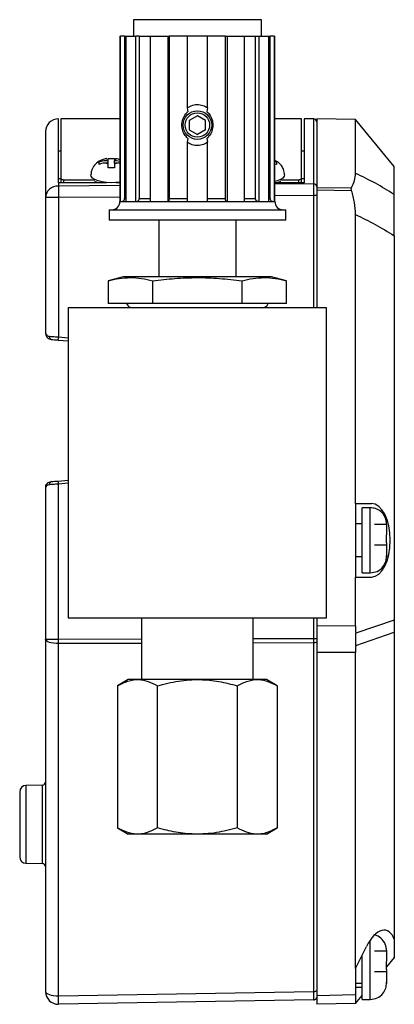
# Model space of a CAD drawing. Header units: inches. Extents: x 0.8 to 15.4, y -3.1 to 15.6.
# Tile 2 of 7: x 7.1 to 8.9, y -3.1 to 1.6. Entities that reach past the tile are written whole.
import ezdxf

# ---------------------------------------------------------------- set-up
doc = ezdxf.new("R2010")
doc.units = ezdxf.units.IN
doc.header["$MEASUREMENT"] = 0

msp = doc.modelspace()

# ---------------------------------------------------------------- linework, layer by layer
at = {"color": 7, "linetype": 'Continuous', "lineweight": 25}
for p, q in [((7.6788, 1.6456), (7.6788, 1.5656)), ((8.2988, 1.6456), (7.6788, 1.6456)), ((8.2988, 1.5656), (8.2988, 1.6456)), ((7.6138, 1.5656), (7.6138, 0.7656)), ((7.6138, 1.5656), (7.617, 1.5656)), ((7.617, 0.7656), (7.617, 1.5656)), ((7.6368, 1.5656), (7.617, 1.5656)), ((7.6368, 1.5656), (7.6368, 0.7806)), ((7.6368, 1.5656), (7.6423, 1.5656)), ((7.6423, 1.5656), (7.6423, 0.7656)), ((7.6423, 1.5656), (7.6912, 1.5656)), ((7.6912, 0.7656), (7.6912, 1.5656)), ((7.7071, 1.5656), (7.6912, 1.5656)), ((7.7071, 1.5656), (7.7071, 0.7806)), ((7.7071, 1.5656), (7.7605, 1.5656)), ((7.7605, 1.5656), (7.7605, 0.7656)), ((7.7605, 1.5656), (7.8452, 1.5656)), ((7.8452, 1.5656), (7.8452, 0.7656)), ((7.8452, 1.5656), (7.8529, 1.5656)), ((7.8529, 1.5656), (7.8529, 0.7806)), ((7.9398, 1.5656), (7.8529, 1.5656)), ((7.9398, 1.5656), (7.9398, 1.2188)), ((8.0377, 1.5656), (7.9398, 1.5656)), ((8.0377, 1.2188), (8.0377, 1.5656)), ((8.1246, 1.5656), (8.0377, 1.5656)), ((8.1246, 0.7806), (8.1246, 1.5656)), ((8.1246, 1.5656), (8.1323, 1.5656)), ((8.1323, 1.5656), (8.1323, 0.7656)), ((8.1323, 1.5656), (8.217, 1.5656)), ((8.217, 0.7656), (8.217, 1.5656)), ((8.217, 1.5656), (8.2704, 1.5656)), ((8.2704, 0.7806), (8.2704, 1.5656)), ((8.2704, 1.5656), (8.2863, 1.5656)), ((8.2863, 1.5656), (8.2863, 0.7656)), ((8.2863, 1.5656), (8.3352, 1.5656)), ((8.3352, 0.7656), (8.3352, 1.5656)), ((8.3352, 1.5656), (8.3407, 1.5656)), ((8.3407, 0.7806), (8.3407, 1.5656)), ((8.3605, 1.5656), (8.3407, 1.5656)), ((8.3605, 1.5656), (8.3605, 0.7656)), ((8.3605, 1.5656), (8.3638, 1.5656)), ((8.3638, 0.7656), (8.3638, 1.5656)), ((7.9398, 1.2188), (7.9424, 1.2)), ((8.0377, 1.2188), (8.0351, 1.2)), ((7.3158, 0.8555), (7.3158, 1.1656)), ((7.6138, 1.1656), (7.328, 1.1656)), ((7.328, 1.1656), (7.328, 0.877)), ((7.9888, 1.1807), (7.9497, 1.1581)), ((7.9497, 1.1581), (7.9497, 1.113)), ((8.0278, 1.1581), (7.9888, 1.1807)), ((8.0278, 1.113), (8.0278, 1.1581)), ((8.4925, 1.1656), (8.3638, 1.1656)), ((8.4925, 0.877), (8.4925, 1.1656)), ((8.5518, 1.1656), (8.5048, 1.1656)), ((8.5048, 1.1656), (8.5048, 0.8555)), ((8.5518, 0.8507), (8.5518, 1.1656)), ((8.7543, 1.1624), (8.5668, 1.1656)), ((8.5668, 1.1656), (8.5668, 0.8333)), ((8.9418, 0.9356), (8.7543, 1.1624)), ((8.7543, 0.9015), (8.7543, 1.1624)), ((7.9497, 1.113), (7.9888, 1.0905)), ((8.0278, 1.113), (7.9888, 1.0905)), ((7.9424, 1.0712), (7.9398, 1.0523)), ((7.9398, 1.0523), (7.9398, 0.7656)), ((8.0351, 1.0712), (8.0377, 1.0523)), ((8.0377, 0.7656), (8.0377, 1.0523)), ((7.328, 1.0096), (7.3158, 1.0096)), ((8.5048, 1.0096), (8.4925, 1.0096)), ((7.513, 0.9447), (7.513, 0.957)), ((7.547, 0.9641), (7.5563, 0.9641)), ((7.5563, 0.9739), (7.5878, 0.9739)), ((7.5563, 0.9641), (7.5563, 0.9677)), ((7.5563, 0.9517), (7.5563, 0.9641)), ((7.5878, 0.9677), (7.5878, 0.9641)), ((7.5878, 0.9641), (7.597, 0.9641)), ((7.5878, 0.9517), (7.5878, 0.9641)), ((7.597, 0.9641), (7.6138, 0.9614)), ((8.3711, 0.957), (8.3711, 0.9447)), ((7.5563, 0.9517), (7.547, 0.9517)), ((7.5563, 0.9481), (7.5563, 0.9517)), ((7.5878, 0.9278), (7.5563, 0.9278)), ((7.597, 0.9517), (7.5878, 0.9517)), ((7.5878, 0.9517), (7.5878, 0.9481)), ((8.3711, 0.9447), (8.3638, 0.9467)), ((8.9418, 0.7995), (8.9418, 0.9356)), ((7.328, 0.8754), (7.3158, 0.8754)), ((7.328, 0.877), (7.328, 0.8555)), ((7.343, 0.8709), (7.4927, 0.8709)), ((7.343, 0.8555), (7.343, 0.8709)), ((7.4736, 0.8945), (7.4736, 0.8942)), ((8.389, 0.8555), (8.389, 0.8615)), ((8.3914, 0.8709), (8.4775, 0.8709)), ((8.4105, 0.8942), (8.4105, 0.8945)), ((8.4775, 0.8709), (8.4775, 0.8555)), ((8.4925, 0.8555), (8.4925, 0.877)), ((8.5048, 0.8754), (8.4925, 0.8754)), ((7.3158, 0.8555), (7.3158, 0.8405)), ((7.5489, 0.8555), (7.3158, 0.8555)), ((7.6138, 0.843), (7.3158, 0.8405)), ((7.507, 0.8555), (7.507, 0.8565)), ((7.6138, 0.8555), (7.5951, 0.8555)), ((8.5048, 0.8555), (8.3638, 0.8555)), ((8.5518, 0.8507), (8.3638, 0.8492)), ((8.5668, 0.8333), (8.734, 0.8315)), ((8.5668, 0.8198), (8.5668, 0.2506)), ((8.7351, 0.8179), (8.5668, 0.8198)), ((7.2538, 0.7844), (7.2538, 0.1259)), ((7.3169, 0.7844), (7.2538, 0.7844)), ((7.6138, 0.7868), (7.3169, 0.7844)), ((7.3169, 0.7844), (7.3169, 0.11)), ((7.6138, 0.7656), (7.617, 0.7656)), ((7.617, 0.7656), (7.6423, 0.7656)), ((7.6368, 0.7806), (7.6423, 0.7806)), ((7.6423, 0.7656), (7.6912, 0.7656)), ((7.6912, 0.7656), (7.7605, 0.7656)), ((7.7071, 0.7806), (7.7605, 0.7806)), ((7.7605, 0.7656), (7.8452, 0.7656)), ((7.8452, 0.7656), (7.9398, 0.7656)), ((7.8529, 0.7806), (7.9398, 0.7806)), ((7.9398, 0.7656), (8.0377, 0.7656)), ((8.0377, 0.7806), (8.1246, 0.7806)), ((8.0377, 0.7656), (8.1323, 0.7656)), ((8.1323, 0.7656), (8.217, 0.7656)), ((8.217, 0.7806), (8.2704, 0.7806)), ((8.217, 0.7656), (8.2863, 0.7656)), ((8.2863, 0.7656), (8.3352, 0.7656)), ((8.3352, 0.7806), (8.3407, 0.7806)), ((8.3352, 0.7656), (8.3605, 0.7656)), ((8.3605, 0.7656), (8.3638, 0.7656)), ((8.5521, 0.7944), (8.3638, 0.7929)), ((8.5668, 0.7944), (8.5521, 0.7944)), ((8.5521, 0.2506), (8.5521, 0.7944)), ((7.5613, 0.7256), (7.5613, 0.6756)), ((7.5613, 0.7256), (8.4163, 0.7256)), ((8.4163, 0.6756), (8.4163, 0.7256)), ((8.4163, 0.6756), (7.5613, 0.6756)), ((7.8017, 0.6756), (7.8017, 0.4013)), ((8.1758, 0.4013), (8.1758, 0.6756)), ((8.7543, -0.6964), (8.7543, 0.7023)), ((8.9418, 0.5999), (8.9418, -1.2603)), ((7.6303, 0.4013), (7.5569, 0.3816)), ((7.5569, 0.3816), (7.5569, 0.2714)), ((8.3472, 0.4013), (7.6303, 0.4013)), ((7.7728, 0.2714), (7.7728, 0.3816)), ((8.2047, 0.2714), (8.2047, 0.3816)), ((8.4206, 0.3816), (8.3472, 0.4013)), ((8.4206, 0.2714), (8.4206, 0.3816)), ((7.3638, 0.2506), (7.3638, -1.2494)), ((8.6138, 0.2506), (7.3638, 0.2506)), ((7.7728, 0.2714), (7.5569, 0.2714)), ((8.2047, 0.2714), (7.7728, 0.2714)), ((8.4206, 0.2714), (8.2047, 0.2714)), ((8.6138, -1.2494), (8.6138, 0.2506)), ((7.2538, 0.1259), (7.2542, 0.1259)), ((7.3169, 0.11), (7.3638, 0.1057)), ((7.3152, 0.095), (7.3638, 0.0906)), ((7.255, -0.6186), (7.2538, -0.6211)), ((7.3154, -0.5875), (7.3638, -0.5834)), ((7.3638, -0.5985), (7.3169, -0.6024)), ((7.3169, -1.3533), (7.3169, -0.6024)), ((7.2538, -0.6211), (7.2538, -1.3533)), ((8.7543, -0.6964), (8.7543, -1.0524)), ((8.7543, -0.6964), (8.8308, -0.6964)), ((8.8257, -0.7169), (8.7863, -0.7169)), ((8.7863, -0.8598), (8.7863, -0.7169)), ((8.8257, -1.0319), (8.8257, -0.7169)), ((8.7863, -0.7954), (8.7543, -0.7954)), ((8.9044, -0.7978), (8.8453, -0.7978)), ((8.9044, -0.7941), (8.9044, -0.7953)), ((8.9044, -0.7966), (8.9044, -0.7941)), ((8.9044, -0.7978), (8.9044, -0.8003)), ((8.9044, -0.8003), (8.9044, -0.8472)), ((8.9044, -0.8475), (8.9044, -0.8477)), ((8.9044, -0.8867), (8.9044, -0.8475)), ((8.7863, -1.0319), (8.7863, -0.8598)), ((8.8453, -0.8958), (8.9044, -0.8958)), ((8.9044, -0.8869), (8.9044, -0.8867)), ((8.9044, -0.8873), (8.9044, -0.8958)), ((8.9044, -0.8958), (8.9044, -0.9521)), ((8.9044, -0.951), (8.9044, -0.9485)), ((8.9044, -0.9535), (8.9044, -0.951)), ((8.9044, -0.9521), (8.9044, -0.9546)), ((8.7543, -0.9534), (8.7863, -0.9534)), ((8.7863, -1.0319), (8.8257, -1.0319)), ((8.7543, -1.2887), (8.7543, -1.0524)), ((8.7543, -1.0524), (8.8308, -1.0524)), ((7.3638, -1.2494), (8.6138, -1.2494)), ((7.7188, -1.2494), (7.7188, -1.5486)), ((8.2588, -1.5486), (8.2588, -1.2494)), ((8.5521, -1.3495), (8.5521, -1.2494)), ((8.5668, -1.2494), (8.5668, -1.2893)), ((8.9418, -1.2603), (8.7552, -1.3243)), ((8.9418, -1.2603), (8.9418, -1.3189)), ((8.7543, -1.2887), (8.5668, -1.2893)), ((8.5668, -1.2893), (8.5668, -1.4175)), ((8.7552, -1.3829), (8.9418, -1.3189)), ((8.9418, -1.3189), (8.9418, -2.8056)), ((7.2538, -1.3533), (7.3169, -1.3533)), ((7.2538, -1.3533), (7.2538, -3.0584)), ((7.3169, -1.3533), (7.7188, -1.3521)), ((7.7188, -1.3733), (7.3169, -1.3745)), ((7.3169, -3.0796), (7.3169, -1.3745)), ((8.2588, -1.3504), (8.5521, -1.3495)), ((8.5521, -1.3707), (8.2588, -1.3716)), ((8.5521, -1.3707), (8.5521, -1.3495)), ((8.5521, -1.3495), (8.5668, -1.3495)), ((8.5521, -3.058), (8.5521, -1.3707)), ((8.5668, -1.3495), (8.5668, -1.3656)), ((8.7543, -1.417), (8.5668, -1.4175)), ((8.5668, -1.4175), (8.5668, -3.0786)), ((8.7543, -2.9464), (8.7543, -1.417)), ((7.6543, -1.5486), (7.6023, -1.5786)), ((8.3232, -1.5486), (7.6543, -1.5486)), ((8.3752, -1.5786), (8.3232, -1.5486)), ((7.6023, -1.5786), (7.6023, -2.2666)), ((7.7955, -2.2666), (7.7955, -1.5786)), ((8.182, -1.5786), (8.182, -2.2666)), ((8.3752, -1.5786), (8.3752, -2.2666)), ((7.1288, -2.092), (7.1288, -2.4067)), ((7.2391, -2.0596), (7.1592, -2.061)), ((7.1592, -2.061), (7.1592, -2.4377)), ((7.2391, -2.4391), (7.2391, -2.0596)), ((7.6023, -2.2666), (7.6543, -2.2966)), ((8.3232, -2.2966), (8.3752, -2.2666)), ((7.9888, -2.2966), (7.6543, -2.2966)), ((8.3232, -2.2966), (7.9888, -2.2966)), ((7.1592, -2.4377), (7.2391, -2.4391)), ((8.8257, -3.0969), (8.8257, -2.8094)), ((8.9418, -2.8056), (8.9418, -2.8944)), ((8.7543, -2.9464), (8.8078, -2.8398)), ((8.9044, -2.8591), (8.9044, -2.8603)), ((8.9044, -2.8616), (8.9044, -2.8591)), ((8.7863, -2.9248), (8.7863, -2.8827)), ((8.9044, -2.8628), (8.8453, -2.8628)), ((8.9044, -2.8628), (8.9044, -2.8653)), ((8.9044, -2.8653), (8.9044, -2.9122)), ((8.9418, -2.8944), (8.9044, -2.9386)), ((8.7543, -2.9464), (8.7543, -3.0753)), ((8.7863, -3.0969), (8.7863, -2.9248)), ((8.9044, -2.9125), (8.9044, -2.9127)), ((8.9044, -2.9517), (8.9044, -2.9125)), ((8.9044, -2.9519), (8.9044, -2.9517)), ((8.9044, -2.9523), (8.9044, -2.9608)), ((8.8453, -2.9608), (8.9044, -2.9608)), ((8.9044, -2.9608), (8.9044, -3.0171)), ((8.7543, -3.0184), (8.7863, -3.0184)), ((8.7863, -3.0389), (8.7543, -3.0389)), ((8.9044, -3.016), (8.9044, -3.0135)), ((8.9044, -3.0185), (8.9044, -3.016)), ((8.9044, -3.0171), (8.9044, -3.0196)), ((7.3169, -3.0796), (8.5521, -3.058)), ((8.5521, -3.0988), (8.5521, -3.0974)), ((8.7543, -3.0753), (8.5668, -3.0786)), ((8.5668, -3.0786), (8.5668, -3.1194)), ((8.7543, -3.0753), (8.7543, -3.1161)), ((8.7543, -3.1161), (8.7863, -3.0783)), ((8.7863, -3.0969), (8.8257, -3.0969)), ((8.5521, -3.0988), (7.3169, -3.1204)), ((8.7543, -3.1161), (8.5668, -3.1194))]:
    msp.add_line(p, q, dxfattribs=at)
at = {"color": 7, "linetype": 'Continuous', "lineweight": 25, "flags": 128}
for points in [[(7.572, 0.856), (7.5493, 0.8571), (7.5278, 0.8601), (7.5088, 0.865), (7.4931, 0.8715), (7.4816, 0.8792), (7.4751, 0.8878), (7.4736, 0.8945)], [(7.5101, 0.8555), (7.5004, 0.859), (7.4926, 0.8627)], [(7.6138, 0.8596), (7.5947, 0.8571), (7.572, 0.856)], [(8.4105, 0.8945), (8.409, 0.8878), (8.4024, 0.8792), (8.391, 0.8715), (8.3753, 0.865), (8.3638, 0.8618)], [(8.3915, 0.8627), (8.3836, 0.859), (8.374, 0.8555)], [(7.3169, -1.3745), (7.3046, -1.3742), (7.2928, -1.373), (7.2819, -1.3711), (7.2723, -1.3684), (7.2645, -1.3652), (7.2586, -1.3615), (7.255, -1.3575), (7.2538, -1.3533)], [(8.5668, -1.3656), (8.5665, -1.3666), (8.5657, -1.3675), (8.5643, -1.3684), (8.5625, -1.3692), (8.5603, -1.3698), (8.5577, -1.3703), (8.5549, -1.3706), (8.5521, -1.3707)], [(7.2538, -3.0584), (7.255, -3.0626), (7.2586, -3.0666), (7.2645, -3.0703), (7.2723, -3.0735), (7.2819, -3.0762), (7.2928, -3.0781), (7.3046, -3.0793), (7.3169, -3.0796)], [(8.5521, -3.058), (8.5549, -3.0579), (8.5577, -3.0576), (8.5603, -3.0571), (8.5625, -3.0565), (8.5643, -3.0557), (8.5657, -3.0548), (8.5665, -3.0539), (8.5668, -3.0529)], [(8.5668, -3.0838), (8.5665, -3.0867), (8.5657, -3.0894)]]:
    msp.add_lwpolyline(points, dxfattribs=at)
at = {"color": 7, "linetype": 'Continuous', "lineweight": 25}
for radius in [0.0693, 0.059]:
    msp.add_circle((7.9888, 1.1356), radius, dxfattribs=at)
for centre, radius, start, end in [((7.3158, 1.1036), 0.062, 90, 180), ((8.5518, 1.1506), 0.015, 0, 90), ((7.5634, 0.9358), 0.0326, 102.6073, 120.0769), ((7.5806, 0.9358), 0.0326, 59.9231, 77.3927), ((7.5634, 0.98), 0.0326, 239.9231, 257.3927), ((7.5806, 0.98), 0.0326, 282.6073, 300.0769), ((7.313, 0.7813), 0.0593, 87.2816, 176.9953), ((8.5524, 0.8364), 0.0144, 2.901, 92.6333), ((7.5738, 0.7656), 0.04, 270, 0), ((8.4038, 0.7656), 0.04, 180, 270), ((7.6783, 0.2856), 0.035, 203.9585, 270), ((8.2993, 0.2856), 0.035, 270, 336.0415), ((7.2857, 0.1105), 0.013, 168.9282, 253.1398), ((7.101, 0.1261), 0.2165, 351.7596, 355.7376), ((7.2859, -0.6027), 0.013, 106.5665, 190.908), ((7.1011, -0.6165), 0.2163, 3.747, 7.7283), ((3.9545, -1.3639), 3.3623, 359.8194, 0.1806), ((7.2388, -2.0446), 0.015, 271, 0), ((7.1598, -2.092), 0.031, 91, 180), ((7.1598, -2.4067), 0.031, 180, 269), ((7.2388, -2.4541), 0.015, 0, 89), ((7.3158, -3.0584), 0.062, 180, 270), ((6.6072, -3.1), 0.71, 358.354, 1.646), ((8.5518, -3.0838), 0.015, 271, 301.2045), ((7.3158, -3.0584), 0.062, 270, 271)]:
    msp.add_arc(centre, radius, start, end, dxfattribs=at)
for centre, major_axis, ratio, start_param, end_param in [((8.8308, -0.8744), (0, 0.178), 0.514005, 3.141593, 6.283185), ((8.9488, -1.2881), (0.0004, 0.375), 0.518733, 1.573054, 1.668087), ((8.5234, -1.2894), (-0.0628, 0.373), 0.600314, 4.359552, 4.518476), ((8.9488, -1.2881), (0.086, 0.373), 0.467724, 1.933724, 2.028757), ((8.8616, -2.9394), (0.0401, 0.177), 0.464505, 5.667895, 7.365458)]:
    msp.add_ellipse(centre, major_axis=major_axis, ratio=ratio, start_param=start_param, end_param=end_param, dxfattribs=at)
for points, knots in [([(7.9424, 1.0712), (7.9368, 1.077), (7.9249, 1.0893), (7.9148, 1.1146), (7.9124, 1.1432), (7.9197, 1.1718), (7.9319, 1.1904), (7.9407, 1.1984), (7.9424, 1.2)], [0, 0, 0, 0, 0.166947, 0.353217, 0.550491, 0.751665, 0.951795, 1, 1, 1, 1]), ([(7.9398, 1.2188), (7.9484, 1.2239), (7.9653, 1.2337), (7.9944, 1.2362), (8.0192, 1.2305), (8.0322, 1.2223), (8.0377, 1.2188)], [0, 0, 0, 0, 0.283014, 0.558839, 0.814631, 1, 1, 1, 1]), ([(8.0351, 1.2), (8.0407, 1.1942), (8.0526, 1.1818), (8.0627, 1.1566), (8.0651, 1.1279), (8.0578, 1.0994), (8.0456, 1.0808), (8.0368, 1.0728), (8.0351, 1.0712)], [0, 0, 0, 0, 0.166947, 0.353217, 0.550491, 0.751665, 0.951795, 1, 1, 1, 1]), ([(8.5668, 1.1489), (8.5668, 1.149), (8.5668, 1.1492), (8.5668, 1.1326), (8.5668, 1.1012), (8.5668, 1.0551), (8.5668, 0.9956), (8.5668, 0.9241), (8.5668, 0.8661), (8.5668, 0.8371)], [0, 0, 0, 0, 0.098597, 0.251888, 0.405193, 0.555809, 0.706439, 0.853209, 1, 1, 1, 1]), ([(7.2538, 1.102), (7.2538, 1.1019), (7.2538, 1.1018), (7.2538, 1.0841), (7.2538, 1.0518), (7.2538, 1.0048), (7.2538, 0.9444), (7.2538, 0.8721), (7.2538, 0.8136), (7.2538, 0.7844)], [0, 0, 0, 0, 0.106714, 0.258671, 0.410641, 0.559906, 0.709185, 0.854582, 1, 1, 1, 1]), ([(8.0377, 1.0523), (8.0291, 1.0473), (8.0122, 1.0374), (7.9831, 1.0349), (7.9583, 1.0407), (7.9453, 1.0489), (7.9398, 1.0523)], [0, 0, 0, 0, 0.283014, 0.558839, 0.814631, 1, 1, 1, 1]), ([(7.551, 0.973), (7.55, 0.973), (7.5416, 0.9725), (7.5244, 0.967), (7.4995, 0.9532), (7.4833, 0.9326), (7.475, 0.9128), (7.4741, 0.9008), (7.4736, 0.8945)], [0, 0, 0, 0, 0.025878, 0.202592, 0.459086, 0.691716, 0.836861, 1, 1, 1, 1]), ([(7.513, 0.957), (7.5205, 0.9597), (7.5316, 0.9637), (7.5433, 0.964), (7.547, 0.9641)], [0, 0, 0, 0, 0.684518, 1, 1, 1, 1]), ([(7.5563, 0.9677), (7.5563, 0.9706), (7.5563, 0.9744), (7.5563, 0.974), (7.5563, 0.9739)], [0, 0, 0, 0, 0.790225, 1, 1, 1, 1]), ([(7.5878, 0.9739), (7.5878, 0.9737), (7.5878, 0.9733), (7.5878, 0.969), (7.5878, 0.9677)], [0, 0, 0, 0, 0.684518, 1, 1, 1, 1]), ([(7.6138, 0.9676), (7.6117, 0.9685), (7.6054, 0.9716), (7.598, 0.9721), (7.593, 0.9724)], [0, 0, 0, 0, 0.322238, 1, 1, 1, 1]), ([(8.4105, 0.8945), (8.4096, 0.9033), (8.4079, 0.9193), (8.3947, 0.942), (8.3793, 0.9573), (8.3669, 0.9621), (8.3638, 0.9633)], [0, 0, 0, 0, 0.297079, 0.54166, 0.883578, 1, 1, 1, 1]), ([(8.3638, 0.9598), (8.3639, 0.9598), (8.3666, 0.9594), (8.3689, 0.9581), (8.3711, 0.957)], [0, 0, 0, 0, 0.07532, 1, 1, 1, 1]), ([(7.547, 0.9517), (7.5377, 0.9511), (7.5258, 0.9502), (7.5152, 0.9456), (7.513, 0.9447)], [0, 0, 0, 0, 0.7902248, 1, 1, 1, 1]), ([(7.5563, 0.9278), (7.5563, 0.9334), (7.5563, 0.9417), (7.5563, 0.9466), (7.5563, 0.9481)], [0, 0, 0, 0, 0.684518, 1, 1, 1, 1]), ([(7.5878, 0.9481), (7.5878, 0.9438), (7.5878, 0.9383), (7.5878, 0.9296), (7.5878, 0.9278)], [0, 0, 0, 0, 0.790225, 1, 1, 1, 1]), ([(7.6138, 0.9495), (7.6119, 0.9501), (7.6065, 0.9518), (7.6007, 0.9518), (7.597, 0.9517)], [0, 0, 0, 0, 0.3491878, 1, 1, 1, 1]), ([(7.328, 0.877), (7.3282, 0.8763), (7.3285, 0.875), (7.3311, 0.8731), (7.3349, 0.8718), (7.3391, 0.871), (7.3419, 0.871), (7.343, 0.8709)], [0, 0, 0, 0, 0.214693, 0.429387, 0.644079, 0.858772, 1, 1, 1, 1]), ([(8.4775, 0.8709), (8.4792, 0.871), (8.4826, 0.8711), (8.4871, 0.8722), (8.4905, 0.8737), (8.4923, 0.8754), (8.4925, 0.8766), (8.4925, 0.877)], [0, 0, 0, 0, 0.214693, 0.429387, 0.64408, 0.858773, 1, 1, 1, 1]), ([(8.734, 0.8315), (8.7397, 0.8434), (8.7512, 0.8675), (8.7533, 0.8901), (8.7543, 0.9015)], [0, 0, 0, 0, 0.497038, 1, 1, 1, 1]), ([(8.9418, 0.7995), (8.9113, 0.8182), (8.8494, 0.8561), (8.7864, 0.8862), (8.7543, 0.9015)], [0, 0, 0, 0, 0.491617, 1, 1, 1, 1]), ([(7.3158, 0.8405), (7.3159, 0.8362), (7.3162, 0.8283), (7.3165, 0.8119), (7.3167, 0.7974), (7.3168, 0.7889), (7.3169, 0.7844)], [0, 0, 0, 0, 0.3465721, 0.6346551, 0.8077991, 1, 1, 1, 1]), ([(8.5521, 0.7944), (8.552, 0.8004), (8.552, 0.8121), (8.5519, 0.8282), (8.5519, 0.842), (8.5518, 0.8478), (8.5518, 0.8507)], [0, 0, 0, 0, 0.2519762, 0.5005587, 0.7489022, 1, 1, 1, 1]), ([(8.5668, 0.8333), (8.5668, 0.8324), (8.5668, 0.8307), (8.5668, 0.8264), (8.5668, 0.8226), (8.5668, 0.8203), (8.5668, 0.8198)], [0, 0, 0, 0, 0.299497, 0.598995, 0.898474, 1, 1, 1, 1]), ([(8.7351, 0.8179), (8.7347, 0.8195), (8.7337, 0.8226), (8.7332, 0.8269), (8.7333, 0.8299), (8.7338, 0.831), (8.734, 0.8315)], [0, 0, 0, 0, 0.2819159, 0.5646536, 0.8306147, 1, 1, 1, 1]), ([(8.7543, 0.7023), (8.7535, 0.7217), (8.7518, 0.761), (8.7407, 0.7988), (8.7351, 0.8179)], [0, 0, 0, 0, 0.4933384, 1, 1, 1, 1]), ([(7.6219, 0.7656), (7.6236, 0.7658), (7.6269, 0.7661), (7.6314, 0.7687), (7.6348, 0.7725), (7.6365, 0.7767), (7.6367, 0.7795), (7.6368, 0.7806)], [0, 0, 0, 0, 0.214694, 0.429388, 0.644082, 0.858775, 1, 1, 1, 1]), ([(7.6952, 0.7656), (7.6965, 0.7658), (7.6992, 0.7661), (7.7028, 0.7687), (7.7055, 0.7725), (7.7069, 0.7767), (7.7071, 0.7795), (7.7071, 0.7806)], [0, 0, 0, 0, 0.2146939, 0.4293877, 0.6440816, 0.8587754, 1, 1, 1, 1]), ([(7.8472, 0.7656), (7.8478, 0.7658), (7.8491, 0.7661), (7.8508, 0.7687), (7.8521, 0.7725), (7.8528, 0.7767), (7.8529, 0.7795), (7.8529, 0.7806)], [0, 0, 0, 0, 0.214694, 0.429388, 0.644082, 0.858775, 1, 1, 1, 1]), ([(8.1303, 0.7656), (8.1297, 0.7658), (8.1284, 0.7661), (8.1267, 0.7687), (8.1254, 0.7725), (8.1247, 0.7767), (8.1246, 0.7795), (8.1246, 0.7806)], [0, 0, 0, 0, 0.2146939, 0.4293877, 0.6440816, 0.8587754, 1, 1, 1, 1]), ([(8.2823, 0.7656), (8.281, 0.7658), (8.2783, 0.7661), (8.2747, 0.7687), (8.272, 0.7725), (8.2706, 0.7767), (8.2704, 0.7795), (8.2704, 0.7806)], [0, 0, 0, 0, 0.2146939, 0.4293877, 0.6440816, 0.8587754, 1, 1, 1, 1]), ([(8.3407, 0.7806), (8.3409, 0.7789), (8.3412, 0.7755), (8.3438, 0.771), (8.3475, 0.7676), (8.3517, 0.7658), (8.3545, 0.7657), (8.3556, 0.7656)], [0, 0, 0, 0, 0.214694, 0.429388, 0.644082, 0.858775, 1, 1, 1, 1]), ([(8.9418, 0.5999), (8.9418, 0.6191), (8.9418, 0.6574), (8.9418, 0.7022), (8.9418, 0.7339), (8.9418, 0.7596), (8.9418, 0.7825), (8.9418, 0.7939), (8.9418, 0.7995)], [0, 0, 0, 0, 0.1934855, 0.387131, 0.5126244, 0.6383328, 0.8189982, 1, 1, 1, 1]), ([(8.7543, 0.7023), (8.7859, 0.687), (8.8488, 0.6566), (8.9109, 0.6188), (8.9418, 0.5999)], [0, 0, 0, 0, 0.502137, 1, 1, 1, 1]), ([(7.5569, 0.3816), (7.5746, 0.3859), (7.6102, 0.3943), (7.6642, 0.3985), (7.7185, 0.3946), (7.7547, 0.386), (7.7728, 0.3816)], [0, 0, 0, 0, 0.247646, 0.495209, 0.747561, 1, 1, 1, 1]), ([(7.7728, 0.3816), (7.8083, 0.3859), (7.8794, 0.3943), (7.9874, 0.3985), (8.0961, 0.3946), (8.1685, 0.386), (8.2047, 0.3816)], [0, 0, 0, 0, 0.247646, 0.495209, 0.747561, 1, 1, 1, 1]), ([(8.2047, 0.3816), (8.2225, 0.3859), (8.258, 0.3943), (8.312, 0.3985), (8.3663, 0.3946), (8.4025, 0.386), (8.4206, 0.3816)], [0, 0, 0, 0, 0.247646, 0.495209, 0.747561, 1, 1, 1, 1]), ([(7.2539, 0.1259), (7.2547, 0.1222), (7.256, 0.1156), (7.2623, 0.107), (7.2706, 0.1004), (7.2783, 0.0988), (7.2819, 0.0981)], [0, 0, 0, 0, 0.283662, 0.500635, 0.764282, 1, 1, 1, 1]), ([(7.2542, 0.1259), (7.2541, 0.1259), (7.254, 0.1259), (7.2539, 0.1259), (7.2539, 0.1259), (7.2539, 0.1259)], [0, 0, 0, 0, 0.499203, 0.749501, 1, 1, 1, 1]), ([(7.2542, 0.1259), (7.2556, 0.123), (7.2578, 0.1185), (7.2654, 0.1142), (7.2706, 0.1134), (7.273, 0.113)], [0, 0, 0, 0, 0.498193, 0.76853, 1, 1, 1, 1]), ([(7.273, 0.113), (7.2782, 0.1127), (7.287, 0.112), (7.3024, 0.111), (7.3118, 0.1103), (7.3169, 0.11)], [0, 0, 0, 0, 0.415328, 0.686698, 1, 1, 1, 1]), ([(7.2819, 0.0981), (7.2869, 0.0976), (7.2967, 0.0967), (7.309, 0.0956), (7.3152, 0.095)], [0, 0, 0, 0, 0.4997291, 1, 1, 1, 1]), ([(7.2546, -0.6167), (7.2549, -0.6143), (7.2556, -0.6086), (7.2611, -0.6002), (7.27, -0.5927), (7.2783, -0.591), (7.2822, -0.5902)], [0, 0, 0, 0, 0.188718, 0.444023, 0.739023, 1, 1, 1, 1]), ([(7.2732, -0.6052), (7.2704, -0.6056), (7.2644, -0.6066), (7.2569, -0.6113), (7.2557, -0.6159), (7.255, -0.6186)], [0, 0, 0, 0, 0.259046, 0.569586, 1, 1, 1, 1]), ([(7.3169, -0.6024), (7.3119, -0.6027), (7.3025, -0.6033), (7.2871, -0.6043), (7.2784, -0.6048), (7.2732, -0.6052)], [0, 0, 0, 0, 0.313324, 0.584699, 1, 1, 1, 1]), ([(7.2822, -0.5902), (7.2871, -0.5898), (7.2969, -0.589), (7.3092, -0.588), (7.3154, -0.5875)], [0, 0, 0, 0, 0.499782, 1, 1, 1, 1]), ([(8.9044, -0.7967), (8.9031, -0.7855), (8.9005, -0.7621), (8.8793, -0.7352), (8.8526, -0.7195), (8.8344, -0.7177), (8.8257, -0.7169)], [0, 0, 0, 0, 0.269511, 0.561736, 0.789422, 1, 1, 1, 1]), ([(8.8257, -1.0319), (8.8369, -1.0304), (8.8604, -1.0275), (8.8869, -1.0058), (8.9022, -0.9789), (8.9037, -0.9607), (8.9044, -0.952)], [0, 0, 0, 0, 0.270671, 0.563212, 0.790389, 1, 1, 1, 1]), ([(7.6023, -1.5786), (7.6191, -1.57), (7.653, -1.5525), (7.7032, -1.5461), (7.7513, -1.5555), (7.7807, -1.5708), (7.7955, -1.5786)], [0, 0, 0, 0, 0.264613, 0.534965, 0.765352, 1, 1, 1, 1]), ([(7.7955, -1.5786), (7.8291, -1.57), (7.8969, -1.5525), (7.9973, -1.5461), (8.0934, -1.5555), (8.1523, -1.5708), (8.182, -1.5786)], [0, 0, 0, 0, 0.264613, 0.534966, 0.765353, 1, 1, 1, 1]), ([(8.182, -1.5786), (8.1987, -1.57), (8.2326, -1.5525), (8.2829, -1.5461), (8.3309, -1.5555), (8.3603, -1.5708), (8.3752, -1.5786)], [0, 0, 0, 0, 0.264613, 0.534966, 0.765352, 1, 1, 1, 1]), ([(7.7955, -2.2666), (7.7788, -2.2752), (7.7449, -2.2927), (7.6946, -2.2991), (7.6466, -2.2897), (7.6172, -2.2744), (7.6023, -2.2666)], [0, 0, 0, 0, 0.264613, 0.534965, 0.765352, 1, 1, 1, 1]), ([(8.182, -2.2666), (8.1484, -2.2752), (8.0806, -2.2927), (7.9802, -2.2991), (7.8841, -2.2897), (7.8252, -2.2744), (7.7955, -2.2666)], [0, 0, 0, 0, 0.264613, 0.534965, 0.765352, 1, 1, 1, 1]), ([(8.3752, -2.2666), (8.3584, -2.2752), (8.3245, -2.2927), (8.2743, -2.2991), (8.2262, -2.2897), (8.1968, -2.2744), (8.182, -2.2666)], [0, 0, 0, 0, 0.264613, 0.534965, 0.765352, 1, 1, 1, 1]), ([(8.9044, -2.8617), (8.9032, -2.8505), (8.9006, -2.8269), (8.8791, -2.8008), (8.86, -2.7875), (8.8499, -2.786), (8.8492, -2.7858)], [0, 0, 0, 0, 0.333731, 0.695591, 0.977532, 1, 1, 1, 1]), ([(8.8257, -3.0969), (8.8369, -3.0954), (8.8604, -3.0925), (8.8869, -3.0708), (8.9022, -3.0439), (8.9037, -3.0257), (8.9044, -3.017)], [0, 0, 0, 0, 0.270671, 0.563212, 0.790389, 1, 1, 1, 1]), ([(8.5521, -3.0974), (8.5521, -3.097), (8.5521, -3.096), (8.5521, -3.0882), (8.5521, -3.0753), (8.5521, -3.0638), (8.5521, -3.058)], [0, 0, 0, 0, 0.142185, 0.428121, 0.714058, 1, 1, 1, 1]), ([(8.5521, -3.0981), (8.5534, -3.0981), (8.5563, -3.098), (8.5603, -3.0963), (8.5637, -3.0934), (8.5651, -3.0906), (8.5658, -3.0893)], [0, 0, 0, 0, 0.239857, 0.49233, 0.749027, 1, 1, 1, 1]), ([(8.5668, -3.0812), (8.5668, -3.0814), (8.5668, -3.0837), (8.5668, -3.0838), (8.5668, -3.0838)], [0, 0, 0, 0, 0.08257, 1, 1, 1, 1])]:
    msp.add_open_spline(points, degree=3, knots=knots, dxfattribs=at)

doc.saveas('drawing.dxf')
